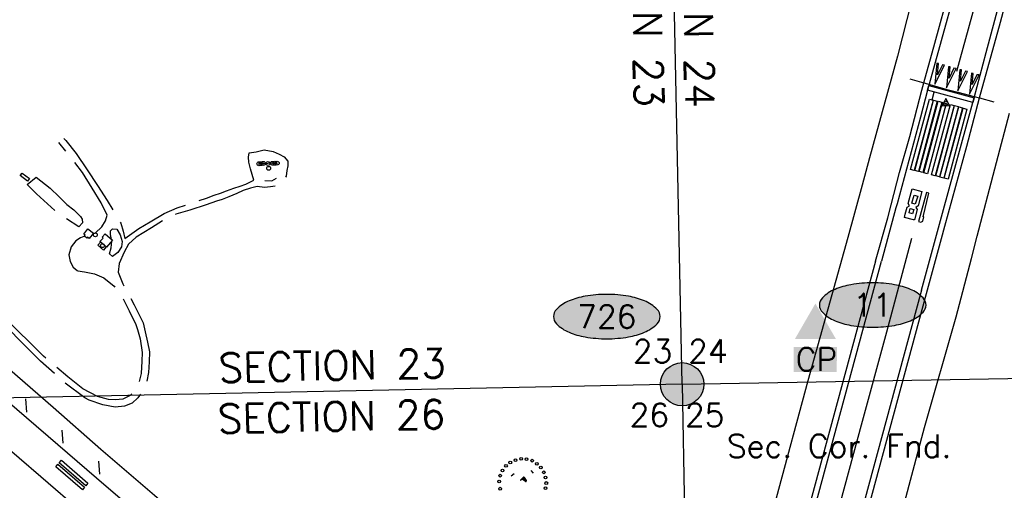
# Model space of a CAD drawing. Header units: feet. Extents: x 30669 to 99318, y 4696 to 26220.
# Tile 62 of 128: x 84014 to 86062, y 14597 to 15577. Entities that reach past the tile are written whole.
import ezdxf
from ezdxf.enums import TextEntityAlignment as Align

# ---------------------------------------------------------------- set-up
doc = ezdxf.new("R2010")
doc.units = ezdxf.units.FT
doc.header["$LTSCALE"] = 600
doc.header["$MEASUREMENT"] = 0
doc.linetypes.add('AERO5', pattern=[0.35, 0.3, -0.05])
doc.linetypes.add('DASHED', pattern=[0.75, 0.5, -0.25])
doc.layers.get('0').update_dxf_attribs({"linetype": 'CONTINUOUS'})
for name, color, linetype in [('ALAImisc', 253, 'CONTINUOUS'), ('ELIF', 253, 'CONTINUOUS'), ('ELIST', 2, 'CONTINUOUS'), ('ELRGOV', 1, 'CONTINUOUS'), ('ELYSP', 251, 'CONTINUOUS'), ('ELYSU', 251, 'CONTINUOUS'), ('EMASK', 155, 'CONTINUOUS'), ('ESPH', 2, 'CONTINUOUS'), ('ESPHV', 253, 'CONTINUOUS'), ('ESRGOV', 2, 'CONTINUOUS'), ('ETR', 1, 'CONTINUOUS'), ('ETRGOV', 2, 'CONTINUOUS')]:
    doc.layers.add(name, color=color, linetype=linetype)
doc.styles.add('L100', font='simplex', dxfattribs={"height": 60})
doc.styles.add('L80', font='simplex', dxfattribs={"height": 48})

# ---------------------------------------------------------------- blocks, each defined once
blk = doc.blocks.new('MISC-OBJECT')
blk.add_circle((0, 0), 0.5400000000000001)
blk = doc.blocks.new('HV-CONTROL')
blk.add_lwpolyline([(-0.75, -0.4600000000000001), (0.75, -0.4600000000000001), (0, 1.04)], close=True)
blk.add_circle((0, 0), 0.4315)
blk.add_point((0, 0))
blk = doc.blocks.new('Ovalid')
at = {"layer": 'EMASK'}
h = blk.add_hatch(color=256, dxfattribs=at)
edge = h.paths.add_edge_path()
edge.add_arc((0.1493179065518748, 0), 0.0354820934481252, 0, 44.83083950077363)
edge.add_arc((0.0787616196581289, -0.0701408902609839), 0.1349704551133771, 44.83083950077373, 67.38013505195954)
edge.add_arc((0.0313269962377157, -0.1839839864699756), 0.2583004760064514, 67.38013505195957, 80.20784530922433)
edge.add_arc((-1e-16, -0.3654961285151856), 0.4424961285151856, 80.2078453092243, 89.99999999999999)
edge.add_arc((-1e-16, -0.365496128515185), 0.4424961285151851, 89.99999999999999, 99.79215469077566)
edge.add_arc((-0.0313269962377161, -0.1839839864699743), 0.25830047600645, 99.79215469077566, 112.6198649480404)
edge.add_arc((-0.0787616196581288, -0.0701408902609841), 0.1349704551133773, 112.6198649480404, 135.1691604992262)
edge.add_arc((-0.1493179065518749, 0), 0.0354820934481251, 135.1691604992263, 180.0000000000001)
edge.add_arc((-0.1493179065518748, 0), 0.0354820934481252, 180, 224.8308395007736)
edge.add_arc((-0.0787616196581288, 0.0701408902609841), 0.1349704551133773, 224.8308395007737, 247.3801350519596)
edge.add_arc((-0.0313269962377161, 0.1839839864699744), 0.2583004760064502, 247.3801350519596, 260.2078453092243)
edge.add_arc((1e-16, 0.3654961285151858), 0.4424961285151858, 260.2078453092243, 270)
edge.add_arc((1e-16, 0.3654961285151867), 0.4424961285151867, 270, 279.7921546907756)
edge.add_arc((0.0313269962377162, 0.1839839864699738), 0.2583004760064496, 279.7921546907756, 292.6198649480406)
edge.add_arc((0.0787616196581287, 0.0701408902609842), 0.1349704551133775, 292.6198649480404, 315.1691604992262)
edge.add_arc((0.1493179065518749, -1e-16), 0.0354820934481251, 315.1691604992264, 360.0000000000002)
blk.add_lwpolyline([(0.1848, 0, 0.1981451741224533), (0.1744815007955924, 0.0250154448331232, 0.0987085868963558), (0.130673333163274, 0.0544472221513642, 0.0560299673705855), (0.0752573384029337, 0.070553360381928, 0.0427523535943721), (0, 0.077, 0.0427523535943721), (-0.0752573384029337, 0.070553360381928, 0.0560299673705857), (-0.1306733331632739, 0.0544472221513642, 0.0987085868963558), (-0.1744815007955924, 0.0250154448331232, 0.1981451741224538), (-0.1848, 0, 0.1981451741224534), (-0.1744815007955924, -0.0250154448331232, 0.0987085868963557), (-0.130673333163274, -0.0544472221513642, 0.0560299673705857), (-0.0752573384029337, -0.070553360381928, 0.0427523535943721), (0, -0.077, 0.042752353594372), (0.0752573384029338, -0.070553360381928, 0.0560299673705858), (0.1306733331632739, -0.0544472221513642, 0.0987085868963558), (0.1744815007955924, -0.0250154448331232, 0.1981451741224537)], format="xyb", close=True)
at = {"style": 'L80'}
blk.add_attdef('ID', text='', height=0.08, dxfattribs=at).set_placement((0, 0), align=Align.MIDDLE)
blk = doc.blocks.new('FND-GOVT PRI MON')
at = {"layer": 'EMASK', "linetype": 'ByBlock'}
h = blk.add_hatch(color=256, dxfattribs=at)
edge = h.paths.add_edge_path()
edge.add_ellipse((0, 0), major_axis=(0.0530330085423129, 0.0530330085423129), ratio=0.9999999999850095, start_angle=314.9999999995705, end_angle=674.9999999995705)
at = {"layer": 'ESRGOV', "linetype": 'ByBlock'}
h = blk.add_hatch(color=256, dxfattribs=at)
edge = h.paths.add_edge_path()
edge.add_ellipse((0, 0), major_axis=(0.05303300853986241, 0.05303300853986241), ratio=0.9999999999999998, start_angle=380.02503467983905, end_angle=429.974965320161, ccw=False)
edge.add_ellipse((0.1049999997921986, 0), major_axis=(-0.07071067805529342, 0.07071067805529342), ratio=0.9999999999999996, start_angle=2.166571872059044, end_angle=87.83342812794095)
edge.add_ellipse((0, 0), major_axis=(0.05303300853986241, 0.05303300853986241), ratio=0.9999999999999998, start_angle=200.025034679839, end_angle=249.974965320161, ccw=False)
edge.add_ellipse((-0.1049999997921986, 0), major_axis=(-0.07071067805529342, 0.07071067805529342), ratio=0.9999999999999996, start_angle=182.166571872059, end_angle=267.8334281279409)
h = blk.add_hatch(color=256, dxfattribs=at)
edge = h.paths.add_edge_path()
edge.add_ellipse((0, 0), major_axis=(-0.0530330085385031, 0.0530330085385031), ratio=1, start_angle=20.025034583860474, end_angle=69.97496541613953, ccw=False)
edge.add_ellipse((0, 0.1050000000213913), major_axis=(0.0707106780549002, 0.0707106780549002), ratio=1, start_angle=182.1665719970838, end_angle=267.8334280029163)
edge.add_ellipse((0, 0), major_axis=(-0.0530330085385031, 0.0530330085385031), ratio=1, start_angle=200.0250345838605, end_angle=249.97496541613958, ccw=False)
edge.add_ellipse((0, -0.1050000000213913), major_axis=(0.0707106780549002, 0.0707106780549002), ratio=1, start_angle=2.166571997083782, end_angle=87.83342800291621)
blk.add_circle((0, 0), 0.0749999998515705, dxfattribs=at)
blk = doc.blocks.new('STS_CP')
at = {"layer": 'EMASK'}
blk.add_solid([(-0.0748940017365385, -0.0690536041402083), (-0.0748940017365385, -0.155305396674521), (0.0752975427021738, -0.0690536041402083), (0.073388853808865, -0.155305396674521)], dxfattribs=at)
at = {"layer": 'ESPH'}
blk.add_solid([(0, 0.0818290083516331), (0.0708660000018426, -0.0409145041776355), (-0.0708660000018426, -0.0409145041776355)], dxfattribs=at)
at = {"layer": 'ESPH', "style": 'L80'}
blk.add_text('CP', height=0.08, dxfattribs=at).set_placement((-0.0683648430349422, -0.1520413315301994))

msp = doc.modelspace()

# ---------------------------------------------------------------- hatches: boundary and pattern name
at = {"layer": 'ELIST', "linetype": 'DASHED'}
h = msp.add_hatch(color=256, dxfattribs=at)
edge = h.paths.add_edge_path()
edge.add_line((85065.76830522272, 14615.91269888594), (85059.56743921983, 14620.17702215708))
edge.add_line((85059.56743921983, 14620.17702215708), (85059.45958712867, 14620.46197334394))
edge.add_arc((85061.55217152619, 14620.28418593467), 2.100123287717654, 154.7537846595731, 175.1437733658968, ccw=False)
edge.add_arc((85063.6664372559, 14619.2872041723), 4.43766306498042, 144.1800397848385, 154.7537843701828, ccw=False)
edge.add_arc((85066.56986464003, 14617.1916483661), 8.018339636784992, 136.3188556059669, 144.180040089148, ccw=False)
edge.add_arc((85066.56986463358, 14617.1916483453), 8.018339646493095, 128.457670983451, 136.3188554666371, ccw=False)
edge.add_arc((85064.34291192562, 14619.99556104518), 4.437663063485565, 117.88392648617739, 128.4576710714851, ccw=False)
edge.add_arc((85063.24968694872, 14622.06170512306), 2.100123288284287, 97.49393752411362, 117.8839262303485, ccw=False)
edge.add_line((85062.97578616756, 14624.14389055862), (85063.2653988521, 14624.04926632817))
edge.add_line((85063.2653988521, 14624.04926632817), (85067.82515850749, 14618.06649150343))
edge.add_line((85067.82515850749, 14618.06649150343), (85067.91244162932, 14617.86860246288))
edge.add_arc((85066.82355560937, 14617.8442170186), 1.089159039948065, -21.206546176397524, 1.282916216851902, ccw=False)
edge.add_arc((85065.88859680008, 14618.20698653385), 2.09202976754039, 326.0424931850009, 338.7934539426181, ccw=False)
edge.add_line((85067.62383521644, 14617.03842494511), (85067.24223767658, 14616.56414100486))
edge.add_line((85067.24223767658, 14616.56414100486), (85066.78601754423, 14616.16112099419))
edge.add_arc((85065.53883754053, 14617.84074315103), 2.092029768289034, 293.84425711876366, 306.5952178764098, ccw=False)
edge.add_arc((85065.94424996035, 14616.92346976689), 1.089159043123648, 271.3547945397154, 293.8442569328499, ccw=False)
edge.add_line((85065.97000140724, 14615.83461519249), (85065.76830522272, 14615.91269888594))

# ---------------------------------------------------------------- linework, layer by layer
at = {"layer": 'ALAImisc', "linetype": 'Continuous', "elevation": -54.68164916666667, "flags": 128}
for points in [[(85889.35313700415, 15014.00152371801), (85920.62494161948, 15128.49439415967), (85933.14424591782, 15174.33028699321), (85996.05011793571, 15404.24188788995), (85998.79390693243, 15414.29928554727), (86023.61259164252, 15508.72336593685), (86077.71343954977, 15710.70886819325), (86111.57315873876, 15831.44603060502), (86117.3543324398, 15851.80958299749), (86065.69428165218, 15871.125307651), (85963.13961321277, 15911.34076427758), (85839.94180606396, 15960.45902240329), (85651.36773771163, 16035.04789904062), (85478.16751893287, 16103.2954791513), (85248.42128775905, 16194.10073382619), (85190.54735121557, 16217.08773130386), (85179.25716873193, 16221.57208836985), (85089.97518341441, 16256.95927008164), (85044.3362231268, 16274.50966156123), (84924.16230196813, 16322.08429980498), (84817.73187913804, 16364.59077199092), (84700.98420896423, 16410.52162217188), (84569.64037067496, 16463.77094563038), (84542.3407811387, 16474.81760688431)], [(85963.11681602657, 15469.4434586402), (85994.39157544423, 15585.09790409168), (86025.03057974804, 15698.92156553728), (86034.39002532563, 15734.6589838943), (86035.9476649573, 15763.8137498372), (86029.45772822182, 15794.33526251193), (86020.51554362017, 15818.72665639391), (86001.22047368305, 15849.12096918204), (85977.23410387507, 15871.97486530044), (85954.06188832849, 15886.19515625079), (85934.57277666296, 15897.26407125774), (85836.94591641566, 15936.06621898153)], [(85899.93787330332, 15007.24197614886), (85931.01062896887, 15121.5405006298), (85937.86201893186, 15146.74276372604), (85983.39945374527, 15313.70915615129), (86010.23760313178, 15414.24477549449), (86053.30543431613, 15571.71387820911), (86093.29710777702, 15720.31005977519), (86130.89241910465, 15858.54411352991), (86110.94824586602, 15865.17053491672), (86111.95242025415, 15867.77006349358), (86050.95129994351, 15889.45681838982), (85962.77140248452, 15924.05571385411)], [(85793.80562375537, 15074.31978742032), (85819.1540003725, 15164.77409775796), (85826.1401012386, 15191.7581434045), (85843.54695586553, 15258.99269509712), (85864.98151501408, 15333.62664557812), (85890.33383645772, 15429.73834423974), (85894.49270340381, 15445.44879764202), (85917.09116287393, 15527.77510955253), (85948.05514981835, 15642.40601685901), (85969.45322667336, 15722.42417504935), (85975.40302502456, 15752.64219868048), (85976.105875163, 15785.94065546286), (85970.78462916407, 15804.89549356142), (85963.97002033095, 15818.66166902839), (85960.65707457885, 15823.47111156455)], [(85399.43822394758, 13569.48321196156), (85399.43822394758, 13569.48321196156), (84173.56334596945, 14622.53912128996), (83946.62840064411, 14817.6923909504), (82953.12989069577, 15672.05390121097), (82857.57279007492, 15561.21590885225), (83860.23384102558, 14697.93632152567), (84059.36629151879, 14526.48558099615), (85356.49592410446, 13411.48503972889)], [(85958.9380919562, 15636.1545580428), (85901.98972009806, 15429.90141459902), (85887.25700284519, 15373.9136850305), (85838.51168892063, 15193.38244704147), (85836.24124333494, 15184.9947714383), (85806.23615022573, 15074.14737257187)], [(85865.10406685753, 15453.39080035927), (85894.49270340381, 15445.44879764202), (85906.38684371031, 15441.7740386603), (85940.1232950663, 15432.37748688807), (85964.65347616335, 15426.15209103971), (85998.70257816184, 15417.19828954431), (86010.12477774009, 15413.81918451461), (86039.92780461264, 15405.66896678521)], [(85911.43219049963, 15409.82544858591), (85915.66356376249, 15426.17069526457)], [(84549.28979017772, 15278.18354830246), (84511.18426741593, 15276.9189162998)], [(85868.61677025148, 15121.33108299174), (85816.3723649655, 14926.86815641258), (85763.5133166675, 14732.78004100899), (85711.94391353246, 14541.12985956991), (85659.75011164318, 14349.03719850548), (85607.04379892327, 14154.53541523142), (85555.17208510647, 13962.58051528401), (85500.71336125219, 13762.06774683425), (85439.08038398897, 13535.4239617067)], [(85793.80562375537, 15074.31978742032), (85392.27948265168, 13589.89404510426)], [(85399.43822394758, 13569.48321196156), (85806.23615022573, 15074.14737257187)], [(85889.35313700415, 15014.00152371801), (85479.26833376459, 13500.82443545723)], [(85508.1405006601, 13557.97699935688), (85899.93787330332, 15007.24197614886)], [(84028.39357292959, 14760.39553143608), (84026.20181634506, 14787.53197030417)], [(84104.27092469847, 14695.72931555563), (84102.07916811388, 14722.86575442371)], [(84180.27546881, 14630.77689479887), (84178.08371222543, 14657.91333366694)]]:
    msp.add_lwpolyline(points, dxfattribs=at)
for points in [[(85921.2493964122, 15485.96410920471), (85917.26414228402, 15442.30532967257), (85937.16737256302, 15482.41650870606), (85932.80807480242, 15482.81418248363), (85922.80463035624, 15462.23742884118), (85924.73425021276, 15485.64394911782), (85921.2493964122, 15485.96410920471)], [(85945.20191992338, 15478.76885540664), (85941.21666579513, 15435.1100758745), (85961.11989607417, 15475.22125490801), (85956.76059831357, 15475.61892868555), (85946.75715386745, 15455.04217504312), (85948.68677372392, 15478.44869531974), (85945.20191992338, 15478.76885540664)], [(85969.1295135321, 15472.64614943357), (85965.14425940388, 15428.98736990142), (85985.04748968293, 15469.09854893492), (85980.68819192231, 15469.49622271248), (85970.68474747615, 15448.91946907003), (85972.61436733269, 15472.32598934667), (85969.1295135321, 15472.64614943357)], [(85993.00735171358, 15465.24921658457), (85989.02209758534, 15421.59043705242), (86008.9253278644, 15461.70161608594), (86004.56603010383, 15462.09928986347), (85994.56258565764, 15441.52253622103), (85996.49220551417, 15464.92905649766), (85993.00735171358, 15465.24921658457)], [(85996.05011793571, 15404.24188788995), (85901.98972009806, 15429.90141459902), (85904.73350909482, 15439.95881225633), (85998.79390693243, 15414.29928554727), (85996.05011793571, 15404.24188788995)], [(85913.39199627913, 15409.30058721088), (85874.30423262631, 15263.06892386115), (85866.57398323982, 15265.13447237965), (85905.66174689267, 15411.36613572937), (85913.39199627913, 15409.30058721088)], [(85921.9403309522, 15407.18592096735), (85882.85256729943, 15260.95425761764), (85875.12231791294, 15263.01980613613), (85914.21008156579, 15409.25146948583), (85921.9403309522, 15407.18592096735)], [(85931.4885805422, 15404.79282045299), (85892.40081688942, 15258.56115710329), (85884.670567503, 15260.62670562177), (85923.75833115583, 15406.85836897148), (85931.4885805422, 15404.79282045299)], [(85940.68204262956, 15402.41881088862), (85901.59427897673, 15256.18714753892), (85893.8640295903, 15258.25269605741), (85932.95179324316, 15404.48435940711), (85940.68204262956, 15402.41881088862)], [(85957.06243840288, 15397.90921944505), (85917.97467475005, 15251.67755609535), (85910.24442536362, 15253.74310461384), (85949.3321890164, 15399.97476796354), (85957.06243840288, 15397.90921944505)], [(85965.96884074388, 15395.77552845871), (85926.88107709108, 15249.543865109), (85919.1508277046, 15251.60941362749), (85958.23859135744, 15397.84107697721), (85965.96884074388, 15395.77552845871)], [(85974.51087409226, 15393.3227403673), (85935.42311043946, 15247.0910770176), (85927.69286105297, 15249.15662553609), (85966.7806247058, 15395.38828888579), (85974.51087409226, 15393.3227403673)], [(85983.56593736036, 15390.81467728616), (85944.47817370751, 15244.58301393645), (85936.74792432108, 15246.64856245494), (85975.83568797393, 15392.88022580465), (85983.56593736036, 15390.81467728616)], [(84019.14625871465, 15257.56310479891), (84033.94121346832, 15245.92362478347), (84029.74042036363, 15240.58187009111), (84014.94546561, 15252.22135010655), (84019.14625871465, 15257.56310479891)], [(85855.63787912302, 15172.00746154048), (85859.37569877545, 15186.70568018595), (85864.61059405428, 15189.58749210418), (85861.90925160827, 15194.49787983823), (85869.60081769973, 15224.75105946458), (85890.16324407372, 15219.52191061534), (85882.462499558, 15189.23573071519), (85877.55512133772, 15186.22270636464), (85880.23563290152, 15181.8566274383), (85874.68132715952, 15160.00785245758), (85874.68132715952, 15160.00785245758), (85872.87297752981, 15160.4674415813), (85853.92765809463, 15165.28236377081)], [(85899.51782567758, 15216.80659543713), (85883.28789285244, 15156.95913360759), (85888.2438321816, 15155.6153040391), (85892.21372774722, 15157.60198517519), (85894.20215874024, 15166.22652794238), (85892.53362559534, 15166.79008340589), (85904.64443582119, 15215.62372277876), (85899.51782567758, 15216.80659543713)], [(85881.37380970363, 15209.19481954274), (85876.44468814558, 15192.78954842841), (85869.15494381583, 15194.97884069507), (85874.08078520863, 15211.38404560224), (85881.37380970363, 15209.19481954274)], [(85873.2928112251, 15181.49006929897), (85870.68671023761, 15172.57741329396), (85863.44106461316, 15174.69540261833), (85866.04716560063, 15183.60805862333), (85873.2928112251, 15181.49006929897)], [(84093.29155797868, 14651.64387559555), (84148.66600080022, 14603.89015544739), (84144.02947537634, 14598.51335388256), (84088.65503255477, 14646.26707403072), (84093.29155797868, 14651.64387559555)], [(84100.3446546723, 14659.87841879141), (84155.7190974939, 14612.12469864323), (84151.08257206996, 14606.74789707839), (84095.70812924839, 14654.50161722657), (84100.3446546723, 14659.87841879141)]]:
    msp.add_lwpolyline(points, close=True, dxfattribs=at)
at = {"layer": 'ALAImisc', "linetype": 'DASHED', "ltscale": 30, "elevation": -54.68164916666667, "flags": 128}
msp.add_lwpolyline([(85941.5409096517, 13006.37886576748), (85725.31392222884, 13191.3440353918), (85572.62742187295, 13322.61999761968), (85422.15030322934, 13452.54919754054), (85270.12200911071, 13583.08041819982), (85118.88836984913, 13713.26015006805), (84966.92611229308, 13843.93380818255), (84815.64869953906, 13973.84357339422), (84663.74488909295, 14104.54794472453), (84512.41005835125, 14234.53858854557), (84360.44349150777, 14365.10058862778), (84208.75407770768, 14495.42535167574), (84057.68407965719, 14625.46400042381), (83913.0859069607, 14749.64260014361), (83905.9791257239, 14755.74579028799), (83754.29601907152, 14886.7335439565), (83602.86420973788, 15016.81411239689), (83450.73959909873, 15147.40245602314), (83602.86420973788, 15016.81411239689), (83214.11797729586, 15350.90665007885)], dxfattribs=at)
at = {"layer": 'ELIF', "linetype": 'Continuous', "elevation": -54.68164916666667, "flags": 128}
msp.add_lwpolyline([(84193.5307769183, 15103.97772843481), (84187.96919141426, 15097.44685583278), (84176.50002444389, 15107.21737792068), (84182.06160994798, 15113.74825052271)], dxfattribs=at)
at = {"layer": 'ELIST', "linetype": 'Continuous'}
for p, q in [((85036.1692617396, 14627.52818167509, -54.68164916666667), (85041.79871883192, 14632.42354975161, -54.68164916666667)), ((85076.59188905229, 14638.86063416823, -54.68164916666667), (85081.90425922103, 14633.34112403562, -54.68164916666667))]:
    msp.add_line(p, q, dxfattribs=at)
at = {"layer": 'ELIST', "linetype": 'Continuous', "elevation": -54.68164916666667, "flags": 128}
for points in [[(84167.14210682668, 15132.69640213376), (84158.39612181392, 15121.19212898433), (84154.47359606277, 15124.17459733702), (84153.08313811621, 15122.34170634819), (84148.12747418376, 15126.11057113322), (84149.61073967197, 15128.06018791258), (84146.82127982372, 15130.18280224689), (84155.47780366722, 15141.56713564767), (84167.14210682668, 15132.69640213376)], [(84191.28504511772, 15131.02447732), (84206.81446294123, 15117.78860450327), (84194.40888664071, 15103.23086241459), (84180.62250139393, 15114.97601852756), (84186.96309249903, 15122.41846457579), (84185.21684596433, 15123.90583490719), (84191.28504511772, 15131.02447732)]]:
    msp.add_lwpolyline(points, close=True, dxfattribs=at)
at = {"layer": 'ELIST', "elevation": -54.68164916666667}
for points in [[(85061.76574756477, 14625.1090416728), (85055.25237882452, 14618.28869838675), (85055.51205565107, 14618.04070926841), (85062.0254243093, 14624.86105246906), (85061.76574756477, 14625.1090416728)], [(85060.77104574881, 14622.72947013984), (85060.38431804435, 14623.14260099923)], [(85067.82515850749, 14618.06649150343), (85063.2653988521, 14624.04926632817)], [(85065.76830522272, 14615.91269888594), (85059.56743921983, 14620.17702215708)]]:
    msp.add_lwpolyline(points, dxfattribs=at)
for points in [[(85063.2653988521, 14624.04926632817), (85062.97578616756, 14624.14389055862, 0.0892035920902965), (85062.2674973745, 14623.9179975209, 0.0461694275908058), (85061.58296821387, 14623.47055229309, 0.0343143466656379), (85060.77104574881, 14622.72947013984, 0.0343143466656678), (85060.06811383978, 14621.88430295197, 0.04616942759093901), (85059.65264504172, 14621.17990740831, 0.0892035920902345), (85059.45958712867, 14620.46197334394), (85059.56743921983, 14620.17702215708)], [(85065.76830522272, 14615.91269888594), (85065.97000140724, 14615.83461519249, 0.0984449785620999), (85066.38454459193, 14615.92727296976, 0.0556940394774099), (85066.78601754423, 14616.16112099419), (85067.24223767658, 14616.56414100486), (85067.62383521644, 14617.03842494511, 0.0556940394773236), (85067.83895949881, 14617.45023433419, 0.09844497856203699), (85067.91244162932, 14617.86860246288), (85067.82515850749, 14618.06649150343)]]:
    msp.add_lwpolyline(points, format="xyb", dxfattribs=at)
at = {"layer": 'ELIST'}
for centre in [(85044.7068745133, 14660.18032855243, -54.68164916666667), (85056.42945183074, 14662.73903091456, -54.68164916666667), (85067.56569652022, 14662.38082629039, -54.68164916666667), (85025.1172113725, 14648.21704212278, -54.68164916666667), (85034.03846068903, 14655.20945505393, -54.68164916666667), (85079.34190807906, 14659.19924490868, -54.68164916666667), (85089.35700399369, 14652.72660183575, -54.68164916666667), (85097.58866689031, 14645.04217713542, -54.68164916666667), (85012.9078709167, 14627.91021489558, -54.68164916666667), (85017.93326331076, 14638.71816608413, -54.68164916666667), (85103.75773873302, 14634.88594761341, -54.68164916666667), (85107.39291873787, 14624.02681572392, -54.68164916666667), (85010.81630181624, 14615.67782998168, -54.68164916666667), (85013.18923259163, 14600.82699450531, -54.68164916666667), (85107.40442363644, 14601.71334080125, -54.68164916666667), (85108.90380229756, 14612.6171560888, -54.68164916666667)]:
    msp.add_circle(centre, 2.874434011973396, dxfattribs=at)
at = {"layer": 'ELRGOV'}
for q in [(85336.80372, 17460.56786), (88029.80062551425, 14866.24553535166), (82750.54671, 14764.58977), (85415.39494660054, 13498.18344615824)]:
    msp.add_line((85391.52679, 14818.07528), q, dxfattribs=at)
at = {"layer": 'ELYSP', "linetype": 'Continuous', "elevation": -54.68164916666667, "flags": 128}
for points in [[(85887.06147728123, 15689.57378174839), (85839.39771384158, 15501.14282908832), (85781.41281300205, 15289.50350918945), (85765.73298882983, 15232.2046361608), (85735.98711989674, 15123.50413362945), (85653.11058356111, 14825.28204964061), (85586.98035957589, 14581.48368353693), (85537.20299697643, 14401.52228486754), (85460.5901751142, 14121.37972332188), (85402.71033250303, 13885.35112278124), (85361.47496897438, 13739.84398345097), (85355.93494650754, 13716.31208646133), (85350.88189681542, 13706.69702221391), (85340.56350389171, 13703.51243293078), (85323.80308986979, 13708.96598950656), (85281.56276248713, 13742.33618681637), (85277.36080828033, 13746.15636106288)], [(86092.937925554, 13005.48374873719), (86061.44572624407, 13032.51116016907), (85957.57747794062, 13121.65354917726), (85796.44672680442, 13259.47958710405), (85657.41249887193, 13377.68852264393), (85580.90112976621, 13443.2016948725), (85529.44774341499, 13489.18379109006), (85560.9391073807, 13576.06055826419), (85580.83124008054, 13584.8561438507), (85617.0854891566, 13680.27891205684), (85662.6169349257, 13868.02693302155), (85718.06534178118, 14068.60561834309), (85787.1760632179, 14320.97635813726), (85895.55444671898, 14728.06179241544), (85961.52761009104, 14958.34376494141), (85961.52761009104, 14958.34376494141), (85992.9952160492, 15080.0377859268), (86004.93669858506, 15126.21883408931), (86042.09750425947, 15266.30801063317), (86072.36419945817, 15382.31948190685)], [(85281.56276248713, 13742.33618681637), (85136.16256325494, 13862.32646493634), (84935.19675054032, 14030.43741427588), (84780.56384369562, 14159.2982829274), (84618.82265402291, 14291.76315215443), (84484.71454460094, 14415.95853072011), (84383.76169688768, 14508.33953403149), (84293.75228933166, 14586.91956451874), (84182.48968150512, 14682.67915592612), (84083.15101517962, 14770.0359461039), (83993.11469258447, 14847.99851104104)]]:
    msp.add_lwpolyline(points, dxfattribs=at)
at = {"layer": 'ELYSU', "linetype": 'AERO5', "elevation": -54.68164916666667, "flags": 128}
for points in [[(84148.20466264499, 15126.05186802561), (84147.20252797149, 15125.76375177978), (84140.19892554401, 15122.71826155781), (84130.73789729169, 15116.72560455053), (84120.85139041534, 15104.17448251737), (84115.72213694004, 15087.27950969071), (84118.43753233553, 15073.38137281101), (84124.99294665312, 15061.72653424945), (84133.33740753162, 15054.94485655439), (84134.66133784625, 15053.86887707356), (84148.50592327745, 15052.40912158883), (84169.2578524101, 15048.03370658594), (84188.80995985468, 15039.3714037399), (84210.17213967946, 15022.48281461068), (84226.12514328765, 15000.77937293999), (84241.63226590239, 14971.08960125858), (84255.22057552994, 14942.33242454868), (84258.40539944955, 14932.16498543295), (84263.98275151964, 14912.55245328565), (84268.23353769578, 14884.36483403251), (84267.64884856, 14866.34743351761), (84266.15535352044, 14840.8429920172), (84261.70071400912, 14821.74005909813), (84253.53072299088, 14805.27265548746), (84243.58014031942, 14794.75805261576), (84228.07125274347, 14786.97960378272), (84213.0638776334, 14785.4067524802), (84198.12510154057, 14786.45064253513), (84175.2159899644, 14793.00081183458), (84144.71756957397, 14808.61553575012), (84113.94841866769, 14833.41628110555), (84063.29408229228, 14876.55303605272), (84028.9999582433, 14910.31719856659), (84015.54441720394, 14923.56480546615), (83967.48514010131, 14971.44648656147), (83905.44215090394, 15029.95691187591), (83836.01633120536, 15093.48012344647), (83784.90952957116, 15138.38631964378), (83726.64093701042, 15190.68557071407), (83664.46865862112, 15243.40809918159), (83612.21187440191, 15286.27296056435), (83581.28175278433, 15314.17147585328), (83547.16816697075, 15343.06566082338), (83480.44906306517, 15403.85094715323), (83413.35635243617, 15462.82386670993), (83366.08881340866, 15506.59668084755), (83328.07130550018, 15543.76226571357)], [(84507.77052266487, 15229.4946638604), (84493.50993679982, 15226.365046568), (84478.64559716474, 15221.11980055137), (84465.38650462, 15215.19486914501), (84448.9496787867, 15208.35588918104), (84434.58086127, 15202.29698793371), (84423.14214440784, 15199.1783864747), (84401.81014468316, 15191.81072517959), (84367.47675802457, 15180.21987034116), (84338.17983756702, 15171.7496534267), (84315.44929787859, 15160.8359941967), (84287.54320888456, 15143.61255175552), (84255.82052557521, 15124.1233132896), (84239.93376705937, 15109.5412477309), (84230.87753556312, 15093.08548967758), (84220.76920583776, 15069.57623812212), (84218.52849088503, 15051.17757306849), (84228.25235374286, 15027.07760278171), (84251.73306720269, 14983.10360087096), (84270.35952322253, 14945.8407359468), (84274.65699643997, 14927.04571651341), (84279.65257443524, 14906.01695911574), (84283.62189979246, 14885.43346096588), (84283.13153039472, 14865.01918656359), (84281.46450383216, 14842.42193437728), (84277.64316502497, 14823.15786447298), (84268.70016521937, 14802.06763018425), (84259.13233383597, 14789.66076339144), (84247.74635711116, 14778.72668971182), (84231.33438807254, 14772.28199164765), (84212.11686977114, 14770.54540640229), (84186.31694059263, 14775.29803135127), (84158.20481107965, 14784.70309688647), (84149.38418452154, 14790.22831029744), (84108.11251279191, 14820.64173711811), (84056.78847342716, 14866.39345747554), (84022.24729546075, 14900.9569754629), (84015.67772194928, 14907.53079794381), (83953.30624372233, 14971.09794992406), (83892.62383191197, 15028.04430899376), (83812.10570301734, 15101.52613176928), (83722.24396328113, 15179.78099264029), (83637.67229007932, 15253.79463910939), (83606.09387000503, 15280.64639609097), (83573.85528874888, 15306.38880679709), (83519.22036187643, 15357.17315334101), (83468.03201481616, 15399.94144609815), (83412.99395283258, 15450.37637956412), (83368.96191681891, 15490.57531414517), (83350.46780694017, 15504.53562622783), (83323.16478003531, 15521.06438946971)], [(84165.86666476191, 15131.01871415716), (84170.80862765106, 15132.31756030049), (84184.54696269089, 15146.03916799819), (84192.40555733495, 15158.09979275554), (84195.53405730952, 15170.23230144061), (84183.20533328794, 15195.43806503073), (84164.34176423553, 15226.40222403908), (84144.2992848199, 15258.87176754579), (84125.13488924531, 15283.60484617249), (84095.05168839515, 15321.24354492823)], [(84105.61561538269, 15329.1715783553), (84109.3824633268, 15325.12276128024), (84131.15398383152, 15298.03368294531), (84154.21505848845, 15264.60780154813), (84175.2364116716, 15231.76423552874), (84195.70284435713, 15200.23847707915), (84209.83051256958, 15176.29958662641), (84214.90123594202, 15168.00479390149), (84223.78478275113, 15153.4729068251), (84228.90481789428, 15136.68308000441), (84232.03143257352, 15121.27062648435), (84261.38666018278, 15142.29704527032), (84285.03205715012, 15156.33347054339), (84314.20630633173, 15173.31998951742), (84341.39782200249, 15185.30157695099), (84369.00536096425, 15193.90505181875), (84401.98354573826, 15205.6555987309), (84417.93260258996, 15211.46090503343), (84431.2242388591, 15215.93606961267), (84444.12135859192, 15220.28513717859), (84458.86374207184, 15225.88232379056), (84472.17124950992, 15230.38406072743), (84483.88535511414, 15234.65346470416), (84493.51632697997, 15239.05474210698), (84500.51288708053, 15242.93687308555)], [(84500.51288708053, 15242.93687308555), (84493.92305712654, 15266.21409554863), (84490.36992564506, 15279.99687844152), (84489.7230343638, 15290.91122174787), (84491.27096612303, 15299.73688953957), (84505.60512451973, 15301.98526790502), (84522.26103713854, 15305.77359197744), (84541.02497479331, 15302.50657672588), (84553.52805955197, 15296.62581367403), (84563.83688802, 15291.17986078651), (84571.23423168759, 15282.52161922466), (84571.64821269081, 15272.41638722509), (84569.3130296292, 15262.92509217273), (84567.7379794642, 15251.3785122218), (84562.01961715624, 15239.77127380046), (84549.51766071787, 15230.96405861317), (84535.30086581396, 15229.07901429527), (84523.01573282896, 15227.73831005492), (84507.77052266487, 15229.4946638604)], [(84047.7440327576, 15248.97180944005), (84076.87840236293, 15225.98883439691), (84095.74747071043, 15207.92108754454), (84111.43753985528, 15192.25358316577), (84126.08615093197, 15180.87366946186), (84140.45630444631, 15167.19436575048), (84143.73033419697, 15161.38656125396), (84144.25151772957, 15154.09902138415), (84136.62107011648, 15145.36716265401), (84093.69118881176, 15173.71915205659), (84048.81926789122, 15214.07177240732), (84028.93270954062, 15233.45127178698), (84047.7440327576, 15248.97180944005)], [(84523.55132386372, 15242.33539493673), (84538.13504762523, 15241.32371649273), (84548.060391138, 15246.74820100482)], [(84204.79693488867, 15119.50816315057), (84202.64377058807, 15129.97723873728), (84202.7447289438, 15137.49391507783), (84206.73394319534, 15141.44988708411), (84215.64931843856, 15140.82258642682)], [(84215.64931843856, 15140.82258642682), (84222.91483741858, 15129.10332464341), (84226.87434816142, 15115.50922673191), (84225.64616501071, 15103.84823241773), (84217.49113357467, 15092.00476646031), (84206.95364653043, 15084.0674221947)], [(84206.95364653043, 15084.0674221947), (84200.74307440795, 15089.85533327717), (84203.88641642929, 15101.9028224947), (84205.28562091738, 15115.99453324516)]]:
    msp.add_lwpolyline(points, dxfattribs=at)

# ---------------------------------------------------------------- block references
at = {"layer": 'ALAImisc', "linetype": 'Continuous', "xscale": 7.499984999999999, "yscale": 7.499984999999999, "zscale": 7.499984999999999}
for p, rotation in [((84511.18426741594, 15276.91891629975, -54.68164916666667), 1.310350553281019), ((84515.46034494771, 15277.0675735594, -54.68164916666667), 1.310350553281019), ((84520.42138697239, 15277.58445837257, -54.68164916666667), 1.310350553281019), ((84530.1572426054, 15277.43969158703, -54.68164916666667), 1.310350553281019), ((84539.26981228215, 15277.935363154, -54.68164916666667), 1.310350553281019), ((84544.39173918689, 15277.95998854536, -54.68164916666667), 1.310350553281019), ((84549.28979017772, 15278.18354830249, -54.68164916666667), 1.310350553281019), ((84531.56186952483, 15267.51524844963, -54.68164916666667), 1.310350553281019), ((84171.05885508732, 15129.02470183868, -54.68164916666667), 1.155810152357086), ((84185.9096093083, 15106.49176288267, -54.68164916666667), 1.155810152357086)]:
    msp.add_blockref('MISC-OBJECT', p, dxfattribs=dict(at, rotation=rotation))
at = {"layer": 'ESPH', "xscale": 600, "yscale": 600, "zscale": 600}
msp.add_blockref('STS_CP', (85668.66774, 14937.10139), dxfattribs=at)
at = {"layer": 'ESPHV', "linetype": 'Continuous', "xscale": 9.99998, "yscale": 9.99998, "zscale": 9.99998, "rotation": 1.156306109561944}
msp.add_blockref('HV-CONTROL', (85939.82025588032, 15402.51955056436, -3.129915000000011), dxfattribs=at)
at = {"layer": 'ESRGOV', "xscale": 600, "yscale": 600, "zscale": 600}
for p, rotation, values in [((85787.80489140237, 14982.98887606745), 2.30822483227e-05, {'ID': '11'}), ((85234.79975112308, 14958.96554093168), 2.3082248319e-05, {'ID': '726'})]:
    msp.add_blockref('Ovalid', p, dxfattribs=dict(at, rotation=rotation)).add_auto_attribs(values)
msp.add_blockref('FND-GOVT PRI MON', (85391.52679, 14818.07528), dxfattribs=at)

# ---------------------------------------------------------------- texts
at = {"layer": 'ETR', "style": 'L100'}
for s, rotation, p in [('SECTION 23', 270.9812815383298, (85284.59816369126, 15867.43584663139)), ('SECTION 24', 270.9812815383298, (85390.57842980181, 15865.47533968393)), ('SECTION 23', 1.20196848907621, (84427.72431511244, 14822.18503458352)), ('SECTION 26', 1.20196848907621, (84426.17202736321, 14716.19800332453))]:
    msp.add_text(s, height=60, rotation=rotation, dxfattribs=at).set_placement(p)
at = {"layer": 'ETRGOV', "style": 'L80'}
for s, p in [('23 24', (85288.74810814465, 14863.06825241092)), ('26 25', (85282.03955534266, 14730.35810468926)), ('Sec. Cor. Fnd.', (85484.4980099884, 14665.64410667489))]:
    msp.add_text(s, height=48, dxfattribs=at).set_placement(p)

doc.saveas('drawing.dxf')
